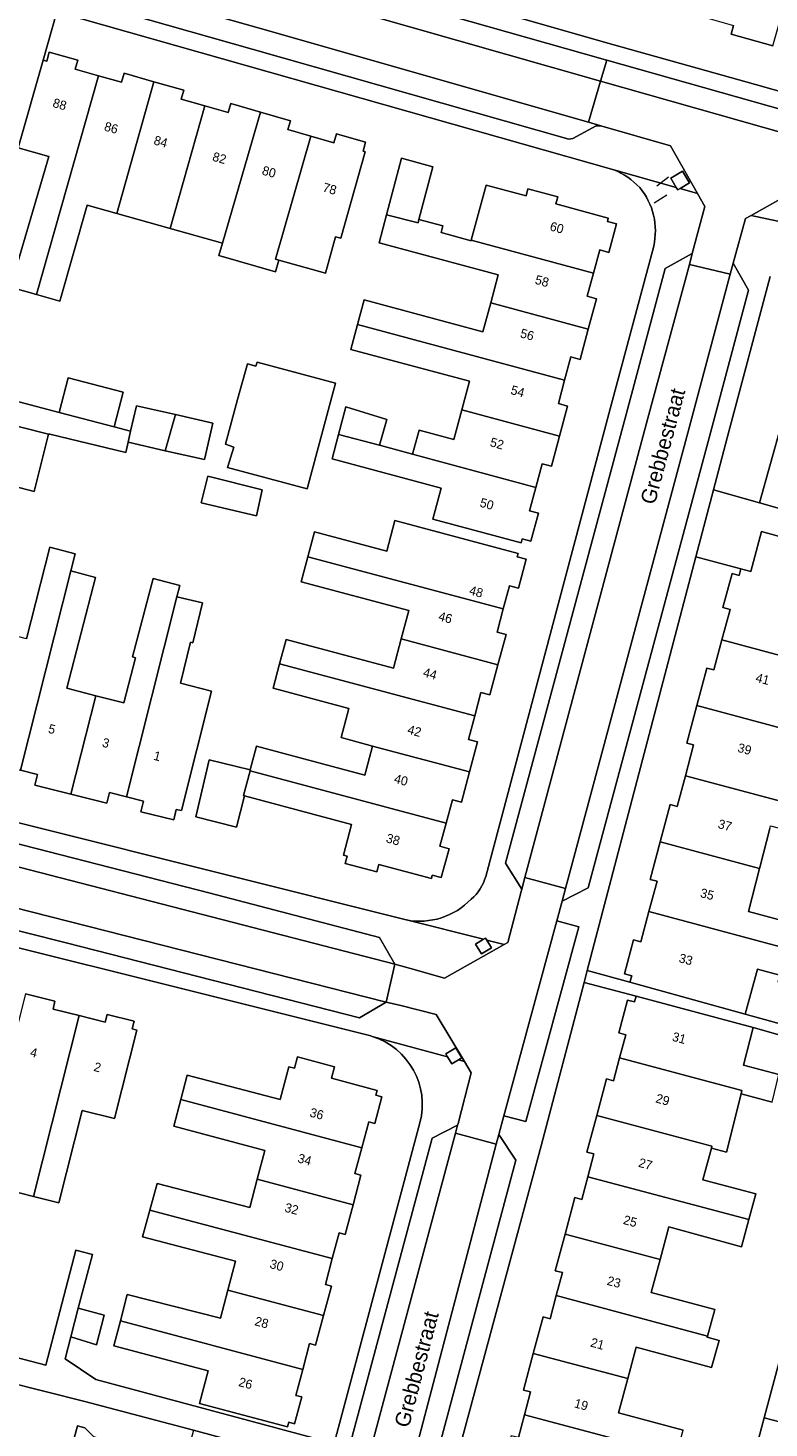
# Model space of a CAD drawing. Header units: metres. Extents: x 151448 to 154749, y 463108 to 465296.
# Tile 216 of 256: x 153460 to 153521, y 463644 to 463759. Entities that reach past the tile are written whole.
import ezdxf
from ezdxf.enums import TextEntityAlignment as Align

# ---------------------------------------------------------------- set-up
doc = ezdxf.new("R2010")
doc.units = ezdxf.units.M
for name, color, linetype, lineweight in [('B-PV-GR-GROENVOORZIENING-GV', 253, 'Continuous', 9), ('B-PV-IE-TERREINAFSCHEIDING_KUNSTMATIG_HEKWERK-G', 253, 'Continuous', 9), ('B-PV-OG-BEBOUWING-GV', 1, 'Continuous', 9), ('B-PV-OG-BEBOUWING-T18', 2, 'Continuous', 9), ('B-PV-OG-TERREIN_ERF-GV', 253, 'Continuous', 9), ('B-PV-OG-TOPOGRAFIE-T18', 2, 'Continuous', 9), ('B-PV-VH-OPENVERHARDING_BETONSTRAATSTEEN-GV', 253, 'Continuous', 9), ('B-PV-VH-OPENVERHARDING_STRAATBAKSTEEN-GV', 253, 'Continuous', 9), ('B-PV-VH-OPENVERHARDING_TEGEL-GV', 253, 'Continuous', 9)]:
    doc.layers.add(name, color=color, linetype=linetype, lineweight=lineweight)
doc.styles.add('Drong', font='txt', dxfattribs={"height": 1.8})

msp = doc.modelspace()

# ---------------------------------------------------------------- linework, layer by layer
at = {"layer": 'B-PV-GR-GROENVOORZIENING-GV', "flags": 128}
for points in [[(153513.705, 463745.835), (153514.477, 463746.292), (153513.908, 463747.252), (153512.943, 463746.68), (153513.391, 463745.924), (153513.512, 463745.72)], [(153497.519, 463684.046), (153496.877, 463683.66), (153497.371, 463682.838), (153498.194, 463683.332), (153497.808, 463683.974), (153497.699, 463684.154)], [(153494.57, 463674.368), (153494.912, 463673.8), (153495.456, 463674.127), (153495.735, 463674.294), (153495.24, 463675.116), (153494.418, 463674.622)]]:
    msp.add_lwpolyline(points, close=True, dxfattribs=at)
at = {"layer": 'B-PV-IE-TERREINAFSCHEIDING_KUNSTMATIG_HEKWERK-G', "flags": 128}
for points in [[(153511.791, 463746.054), (153512.743, 463746.796)], [(153512.611, 463745.285), (153511.576, 463744.62)]]:
    msp.add_lwpolyline(points, dxfattribs=at)
at = {"layer": 'B-PV-OG-BEBOUWING-GV', "flags": 128}
for points in [[(153515.782, 463759.922), (153518.103, 463759.264), (153517.897, 463758.535), (153521.328, 463757.566), (153523.628, 463765.705), (153519.967, 463766.74), (153521.22, 463771.349), (153519.185, 463771.926)], [(153465.83, 463755.117), (153463.931, 463755.655), (153464.142, 463756.4), (153461.789, 463757.066), (153461.578, 463756.32), (153461.275, 463756.406), (153459.228, 463749.176), (153461.751, 463748.462), (153458.609, 463737.715), (153460.735, 463737.111)], [(153464.918, 463744.469), (153467.335, 463743.785), (153470.403, 463754.628), (153467.94, 463755.325), (153467.729, 463754.58), (153465.83, 463755.117), (153460.735, 463737.111), (153462.65, 463736.568)], [(153471.724, 463742.543), (153474.581, 463752.641), (153472.655, 463753.186), (153472.866, 463753.932), (153470.403, 463754.628), (153467.335, 463743.785)], [(153474.581, 463752.641), (153471.724, 463742.543), (153476.031, 463741.325), (153479.174, 463752.127), (153476.718, 463752.841), (153476.507, 463752.096)], [(153480.399, 463738.975), (153480.675, 463739.949), (153480.408, 463740.023), (153483.311, 463750.145), (153481.421, 463750.687), (153481.629, 463751.413), (153479.174, 463752.127), (153476.031, 463741.325), (153475.742, 463740.33)], [(153484.523, 463738.877), (153485.354, 463741.859), (153485.782, 463741.74), (153487.774, 463748.865), (153487.606, 463748.913), (153487.819, 463749.656), (153485.413, 463750.346), (153485.2, 463749.603), (153483.311, 463750.145), (153480.408, 463740.023), (153480.675, 463739.949)], [(153489.553, 463743.682), (153492.14, 463743.011), (153492.21, 463743.278), (153493.342, 463747.607), (153490.764, 463748.326)], [(153496.509, 463741.579), (153506.571, 463738.876), (153507.084, 463740.784), (153507.839, 463740.581), (153508.468, 463742.918), (153507.714, 463743.121), (153507.79, 463743.402), (153503.477, 463744.564), (153503.638, 463745.158), (153501.181, 463745.82), (153501.021, 463745.226), (153497.733, 463746.114)], [(153492.14, 463743.011), (153489.553, 463743.682), (153488.946, 463741.357), (153498.731, 463738.728), (153498.113, 463736.428), (153506.144, 463734.269), (153506.815, 463736.764), (153506.058, 463736.968), (153506.571, 463738.876), (153496.509, 463741.579), (153496.497, 463741.537), (153494.029, 463742.203), (153494.181, 463742.763), (153492.21, 463743.278)], [(153504.2, 463730.054), (153504.717, 463731.977), (153505.473, 463731.773), (153506.144, 463734.269), (153498.113, 463736.428), (153497.472, 463734.042), (153487.709, 463736.665), (153487.163, 463734.632)], [(153487.163, 463734.632), (153486.617, 463732.599), (153496.379, 463729.976), (153495.743, 463727.608), (153503.773, 463725.451), (153504.439, 463727.929), (153503.684, 463728.132), (153504.2, 463730.054)], [(153477.289, 463728.467), (153476.28, 463724.782), (153476.983, 463724.538), (153476.496, 463722.971), (153476.467, 463722.862), (153483.009, 463721.118), (153485.332, 463729.828), (153478.892, 463731.545), (153478.795, 463731.214), (153478.092, 463731.403)], [(153527.674, 463721.859), (153526.599, 463722.158), (153528.981, 463730.536), (153526.584, 463731.207), (153524.994, 463725.604), (153522.052, 463726.439), (153520.233, 463719.964), (153526.625, 463718.168)], [(153462.599, 463727.41), (153467.122, 463726.227), (153467.868, 463729.078), (153463.345, 463730.261)], [(153471.334, 463724.256), (153472.163, 463727.235), (153468.959, 463727.964), (153468.483, 463725.871), (153468.274, 463724.952)], [(153472.163, 463727.235), (153471.334, 463724.256), (153474.553, 463723.523), (153475.238, 463726.536)], [(153485.596, 463725.604), (153488.952, 463724.702), (153489.561, 463726.834), (153486.183, 463727.862)], [(153491.688, 463723.967), (153501.832, 463721.241), (153502.352, 463723.176), (153503.107, 463722.973), (153503.773, 463725.451), (153495.743, 463727.608), (153495.088, 463725.171), (153492.218, 463725.942)], [(153457.144, 463726.613), (153456.442, 463723.971), (153456.478, 463723.963), (153456.018, 463722.071), (153460.558, 463720.908), (153461.721, 463725.61), (153457.256, 463726.731), (153457.235, 463726.584)], [(153501.832, 463721.241), (153491.688, 463723.967), (153488.952, 463724.702), (153485.596, 463725.604), (153485.073, 463723.591), (153494.046, 463721.183), (153493.361, 463718.633), (153500.61, 463716.688), (153500.692, 463716.996), (153501.418, 463716.801), (153502.039, 463719.112), (153501.313, 463719.307)], [(153474.831, 463722.149), (153474.277, 463719.974), (153478.831, 463718.905), (153479.318, 463721.04)], [(153499.152, 463711.233), (153499.664, 463713.148), (153500.414, 463712.948), (153501.04, 463715.321), (153500.297, 463715.519), (153500.373, 463715.806), (153490.238, 463718.512), (153489.568, 463716), (153483.611, 463717.591), (153483.061, 463715.532)], [(153525.957, 463712.088), (153528.824, 463711.368), (153529.825, 463715.012), (153520.402, 463717.601), (153519.519, 463714.311), (153518.708, 463714.529), (153518.563, 463713.988), (153517.977, 463714.145), (153517.225, 463711.343), (153517.81, 463711.185), (153517.143, 463708.7), (153529.688, 463705.331), (153530.355, 463707.922), (153525.244, 463709.321)], [(153459.429, 463697.965), (153463.555, 463714.363), (153463.912, 463715.782), (153461.822, 463716.308), (153459.927, 463708.779), (153457.659, 463709.349), (153454.851, 463698.188), (153457.82, 463697.441), (153458.039, 463698.314)], [(153498.713, 463706.641), (153499.375, 463709.121), (153498.641, 463709.317), (153499.152, 463711.233), (153483.061, 463715.532), (153482.511, 463713.473), (153491.372, 463711.108), (153490.748, 463708.768)], [(153463.555, 463714.363), (153459.429, 463697.965), (153460.818, 463697.615), (153460.598, 463696.742), (153463.567, 463695.995), (153465.606, 463704.097), (153463.232, 463704.703), (153465.585, 463713.835)], [(153468.892, 463707.213), (153467.929, 463703.505), (153465.606, 463704.097), (153463.567, 463695.995), (153466.536, 463695.248), (153466.756, 463696.121), (153468.145, 463695.772), (153472.288, 463712.24), (153472.523, 463713.174), (153470.346, 463713.75), (153468.635, 463707.281)], [(153473.399, 463708.497), (153473.594, 463708.45), (153474.386, 463711.735), (153472.288, 463712.24), (153468.145, 463695.772), (153469.534, 463695.422), (153469.314, 463694.549), (153472.025, 463693.867), (153472.244, 463694.74), (153472.666, 463694.634), (153475.14, 463704.468), (153472.578, 463705.123)], [(153490.748, 463708.768), (153490.105, 463706.359), (153481.273, 463708.717), (153480.739, 463706.715), (153496.802, 463702.43), (153497.316, 463704.357), (153498.05, 463704.161), (153498.713, 463706.641)], [(153517.143, 463708.7), (153516.475, 463706.214), (153515.902, 463706.367), (153515.076, 463703.281), (153523.131, 463701.118), (153523.889, 463704.061), (153529.022, 463702.74), (153529.688, 463705.331)], [(153488.394, 463699.951), (153496.362, 463697.823), (153497.025, 463700.306), (153496.288, 463700.502), (153496.802, 463702.43), (153480.739, 463706.715), (153480.205, 463704.714), (153486.441, 463703.049), (153485.799, 463700.643)], [(153515.076, 463703.281), (153514.25, 463700.194), (153514.818, 463700.042), (153514.139, 463697.512), (153523.307, 463695.051), (153523.843, 463697.107), (153522.21, 463697.546), (153523.131, 463701.118)], [(153488.394, 463699.951), (153487.754, 463697.553), (153478.85, 463699.93), (153478.333, 463698.004), (153478.312, 463697.924), (153494.451, 463693.618), (153494.963, 463695.537), (153495.699, 463695.341), (153496.362, 463697.823)], [(153477.851, 463695.856), (153477.763, 463695.88), (153478.312, 463697.924), (153478.333, 463698.004), (153474.956, 463698.812), (153473.837, 463694.137), (153477.183, 463693.272)], [(153478.312, 463697.924), (153477.763, 463695.88), (153477.851, 463695.856), (153486.669, 463693.489), (153486, 463690.974), (153486.29, 463690.897), (153486.13, 463690.297), (153488.755, 463689.598), (153488.915, 463690.198), (153493.232, 463689.049), (153493.309, 463689.337), (153494.052, 463689.139), (153494.69, 463691.499), (153493.939, 463691.7), (153494.451, 463693.618)], [(153520.284, 463690.067), (153521.085, 463693.177), (153521.139, 463693.386), (153525.462, 463692.272), (153526.013, 463694.324), (153523.307, 463695.051), (153514.139, 463697.512), (153513.46, 463694.983), (153512.897, 463695.134), (153512.071, 463692.057), (153520.232, 463689.866)], [(153512.071, 463692.057), (153511.245, 463688.979), (153511.808, 463688.828), (153511.139, 463686.337), (153524.829, 463682.662), (153524.902, 463682.642), (153525.453, 463684.696), (153519.325, 463686.345), (153520.232, 463689.866)], [(153524.057, 463679.875), (153524.829, 463682.662), (153511.139, 463686.337), (153510.47, 463683.846), (153509.876, 463684.005), (153509.124, 463681.197), (153509.718, 463681.038), (153509.577, 463680.514), (153519.046, 463677.891), (153520.073, 463681.598), (153521.904, 463681.091), (153521.744, 463680.516)], [(153457.769, 463671.382), (153456.811, 463667.582), (153458.861, 463667.066), (153458.572, 463665.916), (153458.958, 463665.819), (153458.355, 463663.427), (153460.498, 463662.887), (153464.248, 463677.767), (153462.096, 463678.31), (153462.255, 463678.942), (153459.829, 463679.554)], [(153518.919, 463673.69), (153519.72, 463676.789), (153510.077, 463679.361), (153509.951, 463678.889), (153509.376, 463679.042), (153508.662, 463676.341), (153509.231, 463676.189), (153508.727, 463674.298), (153518.789, 463671.615), (153518.717, 463671.328), (153521.266, 463670.637), (153521.834, 463672.912)], [(153464.248, 463677.767), (153460.498, 463662.887), (153462.584, 463662.361), (153464.5, 463669.959), (153467.153, 463669.29), (153468.988, 463676.572), (153468.602, 463676.67), (153468.762, 463677.305), (153466.561, 463677.86), (153466.401, 463677.225)], [(153487.507, 463666.898), (153488.074, 463669.027), (153488.568, 463668.896), (153489.148, 463671.085), (153488.656, 463671.216), (153488.759, 463671.602), (153485.003, 463672.611), (153485.257, 463673.558), (153482.215, 463674.375), (153481.96, 463673.428), (153481.51, 463673.549), (153480.787, 463670.86), (153473.144, 463672.867), (153472.617, 463670.859)], [(153516.282, 463666.859), (153517.508, 463666.526), (153518.717, 463671.328), (153518.789, 463671.615), (153508.727, 463674.298), (153508.223, 463672.406), (153507.643, 463672.561), (153506.839, 463669.548), (153516.325, 463667.019)], [(153478.904, 463664.296), (153486.785, 463662.199), (153487.433, 463664.637), (153486.941, 463664.768), (153487.507, 463666.898), (153472.617, 463670.859), (153472.044, 463668.677), (153479.529, 463666.66)], [(153519.36, 463660.98), (153519.934, 463663.097), (153515.577, 463664.259), (153516.282, 463666.859), (153516.325, 463667.019), (153506.839, 463669.548), (153506.036, 463666.535), (153506.616, 463666.38), (153506.117, 463664.511)], [(153485.078, 463657.769), (153485.643, 463659.892), (153486.136, 463659.761), (153486.785, 463662.199), (153478.904, 463664.296), (153478.288, 463661.962), (153470.667, 463663.944), (153470.06, 463661.764)], [(153512.056, 463657.699), (153512.781, 463660.373), (153518.765, 463658.751), (153519.36, 463660.98), (153506.117, 463664.511), (153505.619, 463662.643), (153505.039, 463662.797), (153504.236, 463659.784)], [(153484.358, 463653.076), (153485.006, 463655.514), (153484.514, 463655.645), (153485.078, 463657.769), (153470.06, 463661.764), (153469.45, 463659.566), (153477.107, 463657.555), (153476.477, 463655.173)], [(153504.236, 463659.784), (153503.432, 463656.771), (153504.012, 463656.616), (153503.507, 463654.72), (153515.96, 463651.399), (153516.548, 463653.568), (153511.321, 463654.985), (153512.056, 463657.699)], [(153476.477, 463655.173), (153475.87, 463652.871), (153468.206, 463654.809), (153467.638, 463652.635), (153482.65, 463648.641), (153483.216, 463650.769), (153483.709, 463650.638), (153484.358, 463653.076)], [(153501.618, 463649.965), (153509.398, 463647.89), (153510.099, 463650.476), (153516.285, 463648.799), (153516.907, 463651.042), (153515.935, 463651.305), (153515.96, 463651.399), (153503.507, 463654.72), (153503.001, 463652.824), (153502.421, 463652.978)], [(153466.313, 463653.107), (153464.178, 463653.702), (153463.556, 463651.323), (153465.664, 463650.674)], [(153467.638, 463652.635), (153467.105, 463650.593), (153474.852, 463648.524), (153474.139, 463645.855), (153481.391, 463643.918), (153481.493, 463644.298), (153481.968, 463644.171), (153482.563, 463646.385), (153482.084, 463646.513), (153482.65, 463648.641)], [(153509.398, 463647.89), (153501.618, 463649.965), (153500.814, 463646.952), (153501.394, 463646.797), (153500.893, 463644.917), (153513.386, 463641.585), (153513.943, 463643.64), (153508.636, 463645.078)], [(153523.165, 463649.328), (153521.977, 463649.683), (153520.633, 463644.668), (153523.764, 463643.85), (153525.092, 463648.774)], [(153500.893, 463644.917), (153500.391, 463643.036), (153499.802, 463643.193), (153499.089, 463640.521), (153499.679, 463640.364), (153499.548, 463639.874), (153506.772, 463637.88), (153507.595, 463640.862), (153512.8, 463639.425), (153513.386, 463641.585)], [(153520.633, 463644.668), (153519.363, 463639.927), (153522.48, 463639.085), (153523.764, 463643.85)], [(153465.603, 463640.651), (153467.666, 463640.092), (153479.44, 463636.9), (153479.971, 463638.864), (153480.6, 463638.7), (153481.212, 463641.049), (153480.583, 463641.212), (153480.724, 463641.725), (153473.662, 463643.639), (153472.965, 463641.07), (153465.447, 463643.108), (153464.714, 463643.845), (153464.117, 463644.007), (153463.371, 463641.256)]]:
    msp.add_lwpolyline(points, close=True, dxfattribs=at)
at = {"layer": 'B-PV-OG-TERREIN_ERF-GV', "flags": 128}
for points in [[(153481.36, 463765.366), (153507.563, 463757.845), (153519.909, 463754.392), (153546.846, 463746.781), (153582.613, 463736.531), (153594.036, 463733.33), (153608.167, 463729.305), (153625.833, 463724.232), (153631.757, 463722.589)], [(153508.235, 463747.385), (153478.067, 463755.934), (153462.399, 463760.375), (153461.275, 463756.406), (153461.578, 463756.32), (153461.789, 463757.066), (153464.142, 463756.4), (153463.931, 463755.655), (153465.83, 463755.117), (153467.729, 463754.58), (153467.94, 463755.325), (153470.403, 463754.628), (153472.866, 463753.932), (153472.655, 463753.186), (153474.581, 463752.641), (153476.507, 463752.096), (153476.718, 463752.841), (153479.174, 463752.127), (153481.629, 463751.413), (153481.421, 463750.687), (153483.311, 463750.145), (153485.2, 463749.603), (153485.413, 463750.346), (153487.819, 463749.656), (153487.606, 463748.913), (153487.774, 463748.865), (153485.782, 463741.74), (153485.354, 463741.859), (153484.523, 463738.877), (153480.675, 463739.949), (153480.399, 463738.975), (153475.742, 463740.33), (153476.031, 463741.325), (153471.724, 463742.543), (153467.335, 463743.785), (153464.918, 463744.469), (153462.65, 463736.568), (153460.735, 463737.111), (153458.609, 463737.715), (153461.751, 463748.462), (153459.228, 463749.176)], [(153521.328, 463757.566), (153517.897, 463758.535), (153518.103, 463759.264)], [(153497.701, 463689.221), (153507.951, 463727.695), (153511.527, 463741.092)], [(153521.117, 463738.603), (153517.57, 463725.31), (153516.445, 463721.028), (153520.233, 463719.964), (153522.052, 463726.439), (153524.994, 463725.604), (153526.584, 463731.207)], [(153453.759, 463729.722), (153462.599, 463727.41), (153463.345, 463730.261), (153467.868, 463729.078), (153467.122, 463726.227)], [(153467.122, 463726.227), (153468.483, 463725.871), (153468.959, 463727.964), (153472.163, 463727.235), (153475.238, 463726.536), (153474.553, 463723.523), (153471.334, 463724.256), (153468.274, 463724.952), (153468.08, 463724.098), (153461.824, 463725.607), (153461.726, 463725.63), (153461.721, 463725.61), (153460.558, 463720.908), (153456.018, 463722.071)], [(153459.927, 463708.779), (153461.822, 463716.308), (153463.912, 463715.782), (153463.555, 463714.363), (153465.585, 463713.835), (153463.232, 463704.703), (153465.606, 463704.097), (153467.929, 463703.505), (153468.892, 463707.213), (153468.635, 463707.281), (153470.346, 463713.75), (153472.523, 463713.174), (153472.288, 463712.24), (153474.386, 463711.735), (153473.594, 463708.45), (153473.399, 463708.497), (153472.578, 463705.123), (153475.14, 463704.468), (153472.666, 463694.634), (153472.244, 463694.74), (153472.025, 463693.867), (153469.314, 463694.549), (153469.534, 463695.422), (153468.145, 463695.772), (153466.756, 463696.121), (153466.536, 463695.248), (153463.567, 463695.995), (153460.598, 463696.742), (153460.818, 463697.615), (153459.429, 463697.965)], [(153445.133, 463697.179), (153491.172, 463685.638), (153491.178, 463685.636)], [(153521.085, 463693.177), (153520.284, 463690.067), (153520.232, 463689.866), (153519.325, 463686.345), (153525.453, 463684.696)], [(153488.373, 463676.057), (153488.256, 463676.092), (153488.035, 463676.152), (153442.113, 463687.615), (153433.433, 463654.023), (153434.876, 463653.626), (153433.103, 463646.97), (153429.153, 463648.02), (153428.729, 463646.479), (153427.668, 463646.763), (153429.975, 463655.385), (153420.707, 463657.865), (153420.025, 463655.316), (153427.709, 463653.203), (153427.087, 463651.002), (153426.476, 463648.837), (153420.9, 463650.385), (153420.85, 463650.204), (153418.355, 463650.89), (153417.742, 463648.658), (153417.069, 463646.209), (153425.174, 463643.981), (153424.576, 463641.689)], [(153521.904, 463681.091), (153520.073, 463681.598), (153519.046, 463677.891), (153532.048, 463674.289)], [(153500.391, 463643.036), (153500.893, 463644.917), (153501.394, 463646.797), (153500.814, 463646.952), (153501.618, 463649.965), (153502.421, 463652.978), (153503.001, 463652.824), (153503.507, 463654.72), (153504.012, 463656.616), (153503.432, 463656.771), (153504.236, 463659.784), (153505.039, 463662.797), (153505.619, 463662.643), (153506.117, 463664.511), (153506.616, 463666.38), (153506.036, 463666.535), (153506.839, 463669.548), (153507.643, 463672.561), (153508.223, 463672.406), (153508.727, 463674.298), (153509.231, 463676.189), (153508.662, 463676.341), (153509.376, 463679.042), (153509.951, 463678.889), (153510.077, 463679.361), (153505.795, 463680.504), (153502.258, 463667.047), (153495.484, 463641.956)], [(153459.829, 463679.554), (153462.255, 463678.942), (153462.096, 463678.31), (153464.248, 463677.767), (153466.401, 463677.225), (153466.561, 463677.86), (153468.762, 463677.305), (153468.602, 463676.67), (153468.988, 463676.572), (153467.153, 463669.29), (153464.5, 463669.959), (153462.584, 463662.361), (153460.498, 463662.887), (153458.355, 463663.427)], [(153529.624, 463673.962), (153519.72, 463676.789), (153518.919, 463673.69), (153521.834, 463672.912)], [(153521.266, 463670.637), (153518.717, 463671.328), (153517.508, 463666.526), (153516.282, 463666.859), (153515.577, 463664.259), (153519.934, 463663.097), (153519.36, 463660.98), (153518.765, 463658.751), (153512.781, 463660.373), (153512.056, 463657.699), (153511.321, 463654.985), (153516.548, 463653.568), (153515.96, 463651.399), (153515.935, 463651.305), (153516.907, 463651.042), (153516.285, 463648.799), (153510.099, 463650.476), (153509.398, 463647.89), (153508.636, 463645.078), (153513.943, 463643.64)], [(153457.284, 463650.088), (153461.493, 463648.987), (153463.973, 463658.469), (153465.332, 463658.114), (153464.178, 463653.702), (153466.313, 463653.107), (153465.664, 463650.674), (153463.556, 463651.323), (153463.084, 463649.518), (153465.607, 463647.809), (153485.227, 463642.557), (153492.285, 463668.949)], [(153473.662, 463643.639), (153464.709, 463646.012), (153451.625, 463649.307)], [(153519.363, 463639.927), (153520.633, 463644.668), (153521.977, 463649.683)], [(153463.371, 463641.256), (153464.117, 463644.007), (153464.714, 463643.845), (153465.447, 463643.108)]]:
    msp.add_lwpolyline(points, dxfattribs=at)
for points in [[(153495.743, 463727.608), (153496.379, 463729.976), (153486.617, 463732.599), (153487.163, 463734.632), (153487.709, 463736.665), (153497.472, 463734.042), (153498.113, 463736.428), (153498.731, 463738.728), (153488.946, 463741.357), (153489.553, 463743.682), (153490.764, 463748.326), (153493.342, 463747.607), (153492.21, 463743.278), (153494.181, 463742.763), (153494.029, 463742.203), (153496.497, 463741.537), (153496.509, 463741.579), (153497.733, 463746.114), (153501.021, 463745.226), (153501.181, 463745.82), (153503.638, 463745.158), (153503.477, 463744.564), (153507.79, 463743.402), (153507.714, 463743.121), (153508.468, 463742.918), (153507.839, 463740.581), (153507.084, 463740.784), (153506.571, 463738.876), (153506.058, 463736.968), (153506.815, 463736.764), (153506.144, 463734.269), (153505.473, 463731.773), (153504.717, 463731.977), (153504.2, 463730.054), (153503.684, 463728.132), (153504.439, 463727.929), (153503.773, 463725.451), (153503.107, 463722.973), (153502.352, 463723.176), (153501.832, 463721.241), (153501.313, 463719.307), (153502.039, 463719.112), (153501.418, 463716.801), (153500.692, 463716.996), (153500.61, 463716.688), (153493.361, 463718.633), (153494.046, 463721.183), (153485.073, 463723.591), (153485.596, 463725.604), (153486.183, 463727.862), (153489.561, 463726.834), (153488.952, 463724.702), (153491.688, 463723.967), (153492.218, 463725.942), (153495.088, 463725.171)], [(153483.009, 463721.118), (153476.467, 463722.862), (153476.496, 463722.971), (153476.983, 463724.538), (153476.28, 463724.782), (153477.289, 463728.467), (153478.092, 463731.403), (153478.795, 463731.214), (153478.892, 463731.545), (153485.332, 463729.828)], [(153474.831, 463722.149), (153479.318, 463721.04), (153478.831, 463718.905), (153474.277, 463719.974)], [(153480.739, 463706.715), (153481.273, 463708.717), (153490.105, 463706.359), (153490.748, 463708.768), (153491.372, 463711.108), (153482.511, 463713.473), (153483.061, 463715.532), (153483.611, 463717.591), (153489.568, 463716), (153490.238, 463718.512), (153500.373, 463715.806), (153500.297, 463715.519), (153501.04, 463715.321), (153500.414, 463712.948), (153499.664, 463713.148), (153499.152, 463711.233), (153498.641, 463709.317), (153499.375, 463709.121), (153498.713, 463706.641), (153498.05, 463704.161), (153497.316, 463704.357), (153496.802, 463702.43), (153496.288, 463700.502), (153497.025, 463700.306), (153496.362, 463697.823), (153495.699, 463695.341), (153494.963, 463695.537), (153494.451, 463693.618), (153493.939, 463691.7), (153494.69, 463691.499), (153494.052, 463689.139), (153493.309, 463689.337), (153493.232, 463689.049), (153488.915, 463690.198), (153488.755, 463689.598), (153486.13, 463690.297), (153486.29, 463690.897), (153486, 463690.974), (153486.669, 463693.489), (153477.851, 463695.856), (153477.183, 463693.272), (153473.837, 463694.137), (153474.956, 463698.812), (153478.333, 463698.004), (153478.85, 463699.93), (153487.754, 463697.553), (153488.394, 463699.951), (153485.799, 463700.643), (153486.441, 463703.049), (153480.205, 463704.714)], [(153515.076, 463703.281), (153515.902, 463706.367), (153516.475, 463706.214), (153517.143, 463708.7), (153517.81, 463711.185), (153517.225, 463711.343), (153517.977, 463714.145), (153518.563, 463713.988), (153518.708, 463714.529), (153514.998, 463715.526), (153506.054, 463681.49), (153509.577, 463680.514), (153509.718, 463681.038), (153509.124, 463681.197), (153509.876, 463684.005), (153510.47, 463683.846), (153511.139, 463686.337), (153511.808, 463688.828), (153511.245, 463688.979), (153512.071, 463692.057), (153512.897, 463695.134), (153513.46, 463694.983), (153514.139, 463697.512), (153514.818, 463700.042), (153514.25, 463700.194)], [(153486.785, 463662.199), (153486.136, 463659.761), (153485.643, 463659.892), (153485.078, 463657.769), (153484.514, 463655.645), (153485.006, 463655.514), (153484.358, 463653.076), (153483.709, 463650.638), (153483.216, 463650.769), (153482.65, 463648.641), (153482.084, 463646.513), (153482.563, 463646.385), (153481.968, 463644.171), (153481.493, 463644.298), (153481.391, 463643.918), (153474.139, 463645.855), (153474.852, 463648.524), (153467.105, 463650.593), (153467.638, 463652.635), (153468.206, 463654.809), (153475.87, 463652.871), (153476.477, 463655.173), (153477.107, 463657.555), (153469.45, 463659.566), (153470.06, 463661.764), (153470.667, 463663.944), (153478.288, 463661.962), (153478.904, 463664.296), (153479.529, 463666.66), (153472.044, 463668.677), (153472.617, 463670.859), (153473.144, 463672.867), (153480.787, 463670.86), (153481.51, 463673.549), (153481.96, 463673.428), (153482.215, 463674.375), (153485.257, 463673.558), (153485.003, 463672.611), (153488.759, 463671.602), (153488.656, 463671.216), (153489.148, 463671.085), (153488.568, 463668.896), (153488.074, 463669.027), (153487.507, 463666.898), (153486.941, 463664.768), (153487.433, 463664.637)]]:
    msp.add_lwpolyline(points, close=True, dxfattribs=at)
at = {"layer": 'B-PV-OG-TERREIN_ERF-GV'}
for points in [[(153510.382, 463745.908, 0.1084407), (153508.235, 463747.385)], [(153511.527, 463741.092, 0.2344073), (153510.382, 463745.908)], [(153496.507, 463687.35, 0.1542216), (153497.701, 463689.221)], [(153491.178, 463685.636, 0.2540543), (153496.507, 463687.35)], [(153492.285, 463668.949, 0.4012592), (153488.373, 463676.057)]]:
    msp.add_lwpolyline(points, format="xyb", dxfattribs=at)
at = {"layer": 'B-PV-VH-OPENVERHARDING_BETONSTRAATSTEEN-GV', "flags": 128}
msp.add_lwpolyline([(153441.048, 463773.445), (153441.527, 463773.307), (153452.276, 463770.318), (153479.891, 463762.453), (153507.164, 463754.657), (153507.682, 463756.401), (153507.568, 463756.433), (153480.358, 463764.158), (153452.688, 463772.059), (153442.324, 463775.048)], dxfattribs=at)
for points in [[(153443.601, 463769.117), (153444.915, 463766.848), (153450.791, 463765.175), (153478.474, 463757.299), (153504.535, 463749.891), (153504.881, 463749.942), (153506.794, 463750.991), (153507.17, 463750.992), (153506.163, 463751.292), (153478.991, 463759.046), (153451.247, 463766.907)], [(153532.649, 463749.292), (153531.742, 463749.591), (153507.682, 463756.401), (153507.164, 463754.657), (153532.19, 463747.577)], [(153507.17, 463750.992), (153512.924, 463749.354), (153515.132, 463745.43), (153515.734, 463744.361), (153514.699, 463740.492), (153514.465, 463739.594), (153517.811, 463738.799), (153518.065, 463739.695), (153519.095, 463743.366), (153519.547, 463743.618), (153524.14, 463746.181), (153530.3, 463744.451), (153531.242, 463744.189), (153532.19, 463747.577), (153507.164, 463754.657), (153506.163, 463751.292)], [(153500.674, 463688.173), (153500.926, 463689.133), (153511.05, 463726.93), (153514.465, 463739.594), (153514.699, 463740.492), (153512.48, 463739.265), (153509.295, 463727.338), (153499.34, 463690.318)], [(153504.282, 463688.226), (153504.002, 463687.182), (153506.148, 463688.28), (153516.208, 463725.742), (153519.323, 463737.481), (153518.065, 463739.695), (153517.811, 463738.799), (153514.436, 463726.146)], [(153444.313, 463693.862), (153490.218, 463682.009), (153488.974, 463684.183), (153475.03, 463687.844), (153446.249, 463695.226)], [(153489.523, 463678.885), (153443.444, 463690.591), (153444.777, 463688.387), (153463.181, 463683.765), (153487.323, 463677.583)], [(153490.218, 463682.009), (153489.523, 463678.885), (153490.727, 463678.588), (153493.63, 463677.866), (153495.953, 463673.991), (153496.505, 463673.07), (153495.43, 463668.895), (153495.392, 463668.758), (153495.215, 463668.084), (153498.575, 463667.177), (153498.784, 463667.978), (153499.205, 463669.528), (153503.561, 463685.561), (153504.002, 463687.182), (153504.282, 463688.226), (153500.926, 463689.133), (153500.674, 463688.173), (153500.621, 463687.973), (153499.519, 463683.783), (153499.228, 463683.618), (153494.321, 463680.84), (153491.505, 463681.642)], [(153503.561, 463685.561), (153499.205, 463669.528), (153501.02, 463669.044), (153505.366, 463685.066)], [(153495.392, 463668.758), (153493.31, 463667.693), (153478.821, 463613.672), (153480.155, 463611.706), (153480.353, 463612.457), (153485.855, 463633.231), (153495.215, 463668.084)], [(153498.575, 463667.177), (153490.593, 463636.822), (153483.824, 463611.48), (153483.575, 463610.539), (153485.658, 463611.545), (153494.236, 463643.634), (153500.178, 463665.863), (153498.784, 463667.978)]]:
    msp.add_lwpolyline(points, close=True, dxfattribs=at)
at = {"layer": 'B-PV-VH-OPENVERHARDING_STRAATBAKSTEEN-GV', "flags": 128}
for points in [[(153441.527, 463773.307), (153440.603, 463769.961), (153443.601, 463769.117), (153451.247, 463766.907), (153478.991, 463759.046), (153506.163, 463751.292), (153507.164, 463754.657), (153479.891, 463762.453), (153452.276, 463770.318)], [(153500.926, 463689.133), (153504.282, 463688.226), (153514.436, 463726.146), (153517.811, 463738.799), (153514.465, 463739.594), (153511.05, 463726.93)], [(153444.313, 463693.862), (153436.256, 463695.992), (153422.222, 463699.564), (153421.393, 463696.169), (153435.623, 463692.602), (153443.444, 463690.591), (153489.523, 463678.885), (153490.218, 463682.009)], [(153483.824, 463611.48), (153490.593, 463636.822), (153498.575, 463667.177), (153495.215, 463668.084), (153485.855, 463633.231), (153480.353, 463612.457)]]:
    msp.add_lwpolyline(points, close=True, dxfattribs=at)
at = {"layer": 'B-PV-VH-OPENVERHARDING_TEGEL-GV', "flags": 128}
for points in [[(153515.132, 463745.43), (153512.924, 463749.354), (153507.17, 463750.992), (153506.794, 463750.991), (153504.881, 463749.942), (153504.535, 463749.891), (153478.474, 463757.299), (153450.791, 463765.175), (153444.915, 463766.848), (153443.601, 463769.117), (153440.603, 463769.961), (153439.343, 463770.293), (153437.605, 463763.779)], [(153442.942, 463765.959), (153450.384, 463763.85), (153458.279, 463761.543), (153460.401, 463760.942), (153462.399, 463760.375), (153478.067, 463755.934), (153508.235, 463747.385), (153513.391, 463745.924), (153512.943, 463746.68), (153513.908, 463747.252), (153514.477, 463746.292), (153513.705, 463745.835), (153515.132, 463745.43)], [(153546.846, 463746.781), (153519.909, 463754.392), (153507.563, 463757.845), (153481.36, 463765.366)], [(153480.358, 463764.158), (153507.568, 463756.433), (153507.682, 463756.401), (153531.742, 463749.591)], [(153459.228, 463749.176), (153461.275, 463756.406), (153462.399, 463760.375)], [(153491.178, 463685.636), (153497.519, 463684.046), (153497.699, 463684.154), (153497.808, 463683.974), (153499.228, 463683.618), (153499.519, 463683.783), (153500.621, 463687.973), (153500.674, 463688.173), (153499.34, 463690.318), (153509.295, 463727.338), (153512.48, 463739.265), (153514.699, 463740.492), (153515.734, 463744.361), (153515.132, 463745.43), (153513.705, 463745.835), (153513.512, 463745.72), (153513.391, 463745.924), (153508.235, 463747.385)], [(153526.523, 463742.14), (153519.547, 463743.618), (153519.095, 463743.366), (153518.065, 463739.695), (153519.323, 463737.481), (153516.208, 463725.742), (153506.148, 463688.28), (153504.002, 463687.182), (153503.561, 463685.561), (153505.366, 463685.066), (153501.02, 463669.044), (153499.205, 463669.528), (153498.784, 463667.978), (153500.178, 463665.863), (153494.236, 463643.634), (153485.658, 463611.545), (153483.575, 463610.539), (153483.064, 463608.635), (153484.012, 463607.031), (153484.448, 463606.912), (153484.59, 463607.552), (153485.528, 463607.344), (153485.375, 463606.659), (153490.465, 463605.27)], [(153511.527, 463741.092), (153507.951, 463727.695), (153497.701, 463689.221)], [(153487.264, 463611.035), (153494.99, 463640.096), (153495.246, 463641.061), (153495.484, 463641.956), (153502.258, 463667.047), (153505.795, 463680.504), (153506.054, 463681.49), (153514.998, 463715.526), (153516.445, 463721.028), (153517.57, 463725.31), (153521.117, 463738.603)], [(153457.256, 463726.731), (153461.721, 463725.61), (153461.726, 463725.63), (153461.824, 463725.607), (153468.08, 463724.098), (153468.274, 463724.952), (153468.483, 463725.871), (153467.122, 463726.227), (153462.599, 463727.41), (153453.759, 463729.722)], [(153526.625, 463718.168), (153520.233, 463719.964), (153516.445, 463721.028), (153514.998, 463715.526), (153518.708, 463714.529), (153519.519, 463714.311), (153520.402, 463717.601), (153529.825, 463715.012)], [(153446.249, 463695.226), (153475.03, 463687.844), (153488.974, 463684.183), (153490.218, 463682.009), (153491.505, 463681.642), (153494.321, 463680.84), (153499.228, 463683.618), (153497.808, 463683.974), (153498.194, 463683.332), (153497.371, 463682.838), (153496.877, 463683.66), (153497.519, 463684.046), (153491.178, 463685.636), (153491.172, 463685.638), (153445.133, 463697.179)], [(153488.256, 463676.092), (153488.373, 463676.057), (153494.57, 463674.368), (153494.418, 463674.622), (153495.24, 463675.116), (153495.735, 463674.294), (153495.456, 463674.127), (153495.953, 463673.991), (153493.63, 463677.866), (153490.727, 463678.588), (153489.523, 463678.885), (153487.323, 463677.583), (153463.181, 463683.765), (153444.777, 463688.387), (153443.444, 463690.591), (153435.623, 463692.602), (153433.151, 463691.269), (153422.656, 463693.97), (153421.393, 463696.169), (153420.122, 463696.474), (153419.104, 463696.717), (153416.958, 463689.301)], [(153423.414, 463692.306), (153440.854, 463687.93), (153442.113, 463687.615), (153488.035, 463676.152), (153488.256, 463676.092)], [(153532.048, 463674.289), (153519.046, 463677.891), (153509.577, 463680.514), (153506.054, 463681.49), (153505.795, 463680.504), (153510.077, 463679.361), (153519.72, 463676.789), (153529.624, 463673.962)], [(153470.603, 463610.334), (153476.014, 463608.873), (153476.576, 463609.2), (153476.907, 463608.632), (153477.828, 463608.383), (153479.495, 463609.238), (153480.089, 463611.458), (153480.155, 463611.706), (153478.821, 463613.672), (153493.31, 463667.693), (153495.392, 463668.758), (153495.43, 463668.895), (153496.505, 463673.07), (153495.953, 463673.991), (153495.456, 463674.127), (153494.912, 463673.8), (153494.57, 463674.368), (153488.373, 463676.057)], [(153492.285, 463668.949), (153485.227, 463642.557), (153484.716, 463640.643), (153477.726, 463614.506)]]:
    msp.add_lwpolyline(points, dxfattribs=at)
at = {"layer": 'B-PV-VH-OPENVERHARDING_TEGEL-GV'}
for points in [[(153508.235, 463747.385, -0.1084407), (153510.382, 463745.908)], [(153510.382, 463745.908, -0.2344073), (153511.527, 463741.092)], [(153497.701, 463689.221, -0.1542216), (153496.507, 463687.35)], [(153496.507, 463687.35, -0.2540543), (153491.178, 463685.636)], [(153488.373, 463676.057, -0.4012592), (153492.285, 463668.949)]]:
    msp.add_lwpolyline(points, format="xyb", dxfattribs=at)
at = {"layer": 'B-PV-VH-OPENVERHARDING_TEGEL-GV', "flags": 128}
for points in [[(153570.963, 463729.535), (153574.776, 463728.45), (153574.727, 463728.534), (153575.777, 463729.143), (153576.369, 463728.123), (153576.223, 463728.038), (153576.628, 463727.923), (153574.487, 463731.778), (153569.448, 463733.208), (153569.062, 463733.168), (153567.321, 463732.169), (153566.959, 463732.134), (153544.691, 463738.492), (153531.734, 463742.17), (153531.442, 463742.374), (153530.3, 463744.451), (153524.14, 463746.181), (153519.547, 463743.618), (153526.523, 463742.14), (153544.388, 463737.096)], [(153464.178, 463653.702), (153465.332, 463658.114), (153463.973, 463658.469), (153461.493, 463648.987), (153457.284, 463650.088), (153457.367, 463650.407), (153455.377, 463650.958), (153452.302, 463651.809), (153450.203, 463652.39), (153447.98, 463653.005), (153447.581, 463651.425), (153451.886, 463650.341), (153451.625, 463649.307), (153464.709, 463646.012), (153473.662, 463643.639), (153480.724, 463641.725), (153484.716, 463640.643), (153485.227, 463642.557), (153465.607, 463647.809), (153463.084, 463649.518), (153463.556, 463651.323)]]:
    msp.add_lwpolyline(points, close=True, dxfattribs=at)

# ---------------------------------------------------------------- texts
at = {"layer": 'B-PV-OG-BEBOUWING-T18', "style": 'Drong'}
for s, rotation, p in [('88', 344, (153462.65, 463752.772)), ('86', 344.4, (153466.888, 463750.832)), ('84', 344.4, (153470.963, 463749.695)), ('82', 344.4, (153475.794, 463748.348)), ('80', 344.4, (153479.875, 463747.21)), ('78', 344.4, (153484.869, 463745.817)), ('60', 344.5, (153503.562, 463742.615)), ('58', 344.5, (153502.344, 463738.222)), ('56', 344.5, (153501.122, 463733.814)), ('54', 344.5, (153500.34, 463729.141)), ('52', 344.5, (153498.637, 463724.852)), ('50', 344.5, (153497.801, 463719.88)), ('48', 344.8, (153496.924, 463712.659)), ('46', 344.8, (153494.39, 463710.53)), ('44', 344.8, (153493.129, 463705.908)), ('41', 345.6, (153520.496, 463705.471)), ('5', 345.6, (153462.006, 463701.344)), ('3', 345.6, (153466.446, 463700.208)), ('42', 344.8, (153491.845, 463701.205)), ('1', 345.6, (153470.676, 463699.127)), ('39', 345.5, (153519.011, 463699.707)), ('40', 344.8, (153490.74, 463697.16)), ('37', 345.6, (153517.396, 463693.438)), ('38', 344.8, (153490.086, 463692.262)), ('35', 345.5, (153515.933, 463687.761)), ('33', 345.6, (153514.177, 463682.397)), ('31', 345, (153513.628, 463675.927)), ('4', 345.6, (153460.518, 463674.725)), ('2', 345.6, (153465.759, 463673.528)), ('29', 345, (153512.271, 463670.85)), ('36', 345.2, (153483.803, 463669.691)), ('34', 345.2, (153482.808, 463665.921)), ('27', 345, (153510.859, 463665.561)), ('32', 345.2, (153481.738, 463661.866)), ('25', 345, (153509.6, 463660.85)), ('30', 345.2, (153480.513, 463657.228)), ('23', 345, (153508.263, 463655.844)), ('28', 345.2, (153479.269, 463652.517)), ('21', 345, (153506.907, 463650.767)), ('26', 345.2, (153477.947, 463647.511)), ('19', 345, (153505.568, 463645.758))]:
    msp.add_text(s, height=0.75, rotation=rotation, dxfattribs=at).set_placement(p, align=Align.MIDDLE)
at = {"layer": 'B-PV-OG-TOPOGRAFIE-T18', "style": 'Drong'}
for rotation, p in [(75, (153512.251, 463724.632)), (75.3, (153491.983, 463648.668))]:
    msp.add_text('Grebbestraat', height=1.25, rotation=rotation, dxfattribs=at).set_placement(p, align=Align.MIDDLE)

doc.saveas('drawing.dxf')
